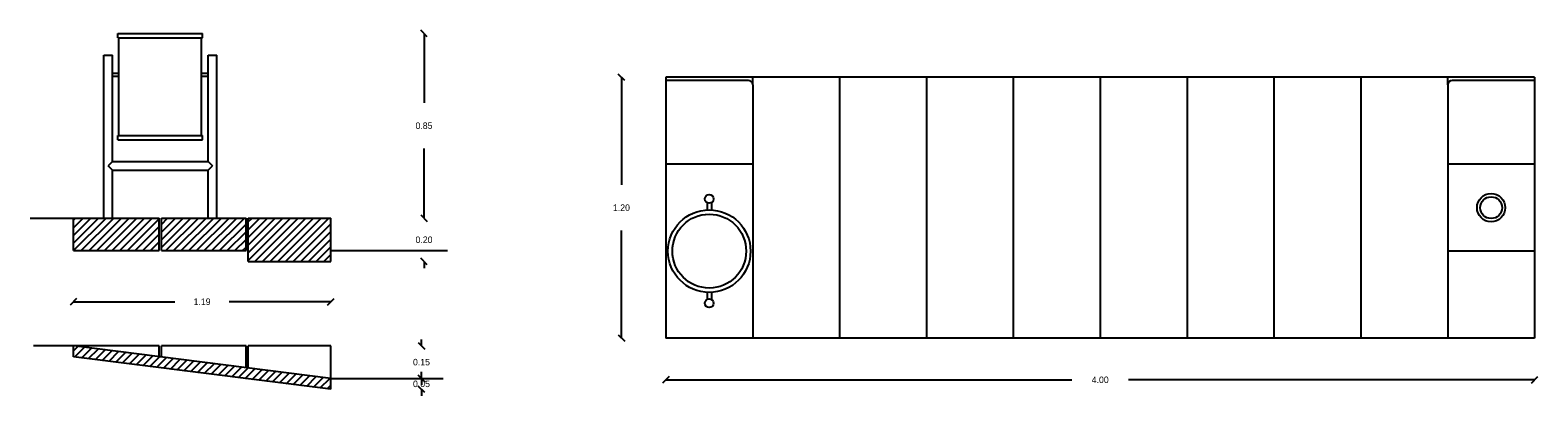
# Model space of a CAD drawing. Extents: x 16.11 to 23.05, y 3.52 to 5.2.
import ezdxf

# ---------------------------------------------------------------- set-up
doc = ezdxf.new("R2010")
doc.units = 0
doc.header["$MEASUREMENT"] = 0
doc.layers.get('0').update_dxf_attribs({"linetype": 'CONTINUOUS'})
doc.layers.get('DEFPOINTS').update_dxf_attribs({"linetype": 'CONTINUOUS'})
doc.dimstyles.get("Standard").update_dxf_attribs({"dimtxt": 0.18, "dimasz": 0.18, "dimexe": 0.18, "dimexo": 0.0625, "dimgap": 0.09, "dimtad": 0, "dimtih": 1, "dimtoh": 1, "dimdec": 4, "dimzin": 0, "dimdsep": 46, "dimtxsty": 'Standard', "dimcen": 0.09, "dimadec": 0, "dimazin": 0, "dimtfac": 1, "dimtdec": 4, "dimtofl": 0, "dimtmove": 0, "dimatfit": 3, "dimfxl": 0, "dimtolj": 1, "dimtzin": 0, "dimarcsym": 0})

# ---------------------------------------------------------------- blocks, each defined once
blk = doc.blocks.new('_OBLIQUE')
at = {"color": 0, "linetype": 'ByBlock'}
blk.add_line((-0.5, -0.5), (0.5, 0.5), dxfattribs=at)
blk = doc.blocks.new('*D5')
at = {"color": 0, "linetype": 'ByBlock', "ltscale": 0.5}
for p, q in [((17.9139, 3.5973), (17.9139, 3.6273)), ((17.9139, 3.5473), (17.9139, 3.5173))]:
    blk.add_line(p, q, dxfattribs=at)
at = {"layer": 'DEFPOINTS', "color": 0, "linetype": 'ByBlock', "ltscale": 0.5}
for p in [(17.4961, 3.5973), (17.4961, 3.5473), (17.9139, 3.5473)]:
    blk.add_point(p, dxfattribs=at)
at = {"color": 0, "linetype": 'ByBlock', "ltscale": 0.5, "xscale": 0.03, "yscale": 0.03, "zscale": 0.03}
for p, rotation in [((17.9139, 3.5973), 270), ((17.9139, 3.5473), 90)]:
    blk.add_blockref('_OBLIQUE', p, dxfattribs=dict(at, rotation=rotation))
at = {"color": 0, "linetype": 'ByBlock', "ltscale": 0.5, "insert": (17.9139, 3.5723), "char_height": 0.03, "attachment_point": 5}
blk.add_mtext('\\A1;0.05', dxfattribs=at)
blk = doc.blocks.new('*D4')
at = {"color": 0, "linetype": 'ByBlock', "ltscale": 0.5}
for p, q in [((17.9139, 3.7473), (17.9139, 3.7773)), ((17.9139, 3.5973), (17.9139, 3.5673))]:
    blk.add_line(p, q, dxfattribs=at)
at = {"layer": 'DEFPOINTS', "color": 0, "linetype": 'ByBlock', "ltscale": 0.5}
for p in [(17.4961, 3.7473), (17.4961, 3.5973), (17.9139, 3.5973)]:
    blk.add_point(p, dxfattribs=at)
at = {"color": 0, "linetype": 'ByBlock', "ltscale": 0.5, "xscale": 0.03, "yscale": 0.03, "zscale": 0.03}
for p, rotation in [((17.9139, 3.7473), 270), ((17.9139, 3.5973), 90)]:
    blk.add_blockref('_OBLIQUE', p, dxfattribs=dict(at, rotation=rotation))
at = {"color": 0, "linetype": 'ByBlock', "ltscale": 0.5, "insert": (17.9139, 3.6723), "char_height": 0.03, "attachment_point": 5}
blk.add_mtext('\\A1;0.15', dxfattribs=at)
blk = doc.blocks.new('*D3')
at = {"color": 0, "linetype": 'ByBlock', "ltscale": 0.5}
for p, q in [((17.9255, 4.3355), (17.9255, 4.3655)), ((17.9255, 4.1355), (17.9255, 4.1055))]:
    blk.add_line(p, q, dxfattribs=at)
at = {"layer": 'DEFPOINTS', "color": 0, "linetype": 'ByBlock', "ltscale": 0.5}
for p in [(16.9711, 4.3355), (17.4961, 4.1355), (17.9255, 4.1355)]:
    blk.add_point(p, dxfattribs=at)
at = {"color": 0, "linetype": 'ByBlock', "ltscale": 0.5, "xscale": 0.03, "yscale": 0.03, "zscale": 0.03}
for p, rotation in [((17.9255, 4.3355), 270), ((17.9255, 4.1355), 90)]:
    blk.add_blockref('_OBLIQUE', p, dxfattribs=dict(at, rotation=rotation))
at = {"color": 0, "linetype": 'ByBlock', "ltscale": 0.5, "insert": (17.9255, 4.2355), "char_height": 0.03, "attachment_point": 5}
blk.add_mtext('\\A1;0.20', dxfattribs=at)
blk = doc.blocks.new('*D2')
at = {"color": 0, "linetype": 'ByBlock', "ltscale": 0.5}
for p, q in [((17.9255, 5.1855), (17.9255, 4.8655)), ((17.9255, 4.3355), (17.9255, 4.6555))]:
    blk.add_line(p, q, dxfattribs=at)
at = {"layer": 'DEFPOINTS', "color": 0, "linetype": 'ByBlock', "ltscale": 0.5}
for p in [(16.9061, 5.1855), (16.9711, 4.3355), (17.9255, 4.3355)]:
    blk.add_point(p, dxfattribs=at)
at = {"color": 0, "linetype": 'ByBlock', "ltscale": 0.5, "xscale": 0.03, "yscale": 0.03, "zscale": 0.03}
for p, rotation in [((17.9255, 5.1855), 90), ((17.9255, 4.3355), 270)]:
    blk.add_blockref('_OBLIQUE', p, dxfattribs=dict(at, rotation=rotation))
at = {"color": 0, "linetype": 'ByBlock', "ltscale": 0.5, "insert": (17.9255, 4.7605), "char_height": 0.03, "attachment_point": 5}
blk.add_mtext('\\A1;0.85', dxfattribs=at)
blk = doc.blocks.new('*D7')
at = {"color": 0, "linetype": 'ByBlock', "ltscale": 0.5}
for p, q in [((16.3111, 3.9502), (16.7786, 3.9502)), ((17.4961, 3.9502), (17.0286, 3.9502))]:
    blk.add_line(p, q, dxfattribs=at)
at = {"layer": 'DEFPOINTS', "color": 0, "linetype": 'ByBlock', "ltscale": 0.5}
for p in [(16.3111, 4.3355), (17.4961, 4.3355), (17.4961, 3.9502)]:
    blk.add_point(p, dxfattribs=at)
at = {"color": 0, "linetype": 'ByBlock', "ltscale": 0.5, "xscale": 0.03, "yscale": 0.03, "zscale": 0.03, "rotation": 180}
blk.add_blockref('_OBLIQUE', (16.3111, 3.9502), dxfattribs=at)
at = {"color": 0, "linetype": 'ByBlock', "ltscale": 0.5, "xscale": 0.03, "yscale": 0.03, "zscale": 0.03}
blk.add_blockref('_OBLIQUE', (17.4961, 3.9502), dxfattribs=at)
at = {"color": 0, "linetype": 'ByBlock', "ltscale": 0.5, "insert": (16.9036, 3.9502), "char_height": 0.03, "attachment_point": 5}
blk.add_mtext('\\A1;1.19', dxfattribs=at)
blk = doc.blocks.new('*D1')
at = {"color": 0, "linetype": 'ByBlock', "ltscale": 0.5}
for p, q in [((18.8346, 4.9834), (18.8346, 4.4884)), ((18.8346, 3.7834), (18.8346, 4.2784))]:
    blk.add_line(p, q, dxfattribs=at)
at = {"layer": 'DEFPOINTS', "color": 0, "linetype": 'ByBlock', "ltscale": 0.5}
for p in [(19.0389, 4.9834), (18.8346, 3.7834), (19.0389, 3.7834)]:
    blk.add_point(p, dxfattribs=at)
at = {"color": 0, "linetype": 'ByBlock', "ltscale": 0.5, "xscale": 0.03, "yscale": 0.03, "zscale": 0.03}
for p, rotation in [((18.8346, 4.9834), 90), ((18.8346, 3.7834), 270)]:
    blk.add_blockref('_OBLIQUE', p, dxfattribs=dict(at, rotation=rotation))
at = {"color": 0, "linetype": 'ByBlock', "ltscale": 0.5, "insert": (18.8346, 4.3834), "char_height": 0.03, "attachment_point": 5}
blk.add_mtext('\\A1;1.20', dxfattribs=at)
blk = doc.blocks.new('*D6')
at = {"color": 0, "linetype": 'ByBlock', "ltscale": 0.5}
for p, q in [((19.0389, 3.5909), (20.9089, 3.5909)), ((23.0389, 3.5909), (21.1689, 3.5909))]:
    blk.add_line(p, q, dxfattribs=at)
at = {"layer": 'DEFPOINTS', "color": 0, "linetype": 'ByBlock', "ltscale": 0.5}
for p in [(19.0389, 3.7834), (23.0389, 3.7834), (23.0389, 3.5909)]:
    blk.add_point(p, dxfattribs=at)
at = {"color": 0, "linetype": 'ByBlock', "ltscale": 0.5, "xscale": 0.03, "yscale": 0.03, "zscale": 0.03, "rotation": 180}
blk.add_blockref('_OBLIQUE', (19.0389, 3.5909), dxfattribs=at)
at = {"color": 0, "linetype": 'ByBlock', "ltscale": 0.5, "xscale": 0.03, "yscale": 0.03, "zscale": 0.03}
blk.add_blockref('_OBLIQUE', (23.0389, 3.5909), dxfattribs=at)
at = {"color": 0, "linetype": 'ByBlock', "ltscale": 0.5, "insert": (21.0389, 3.5909), "char_height": 0.03, "attachment_point": 5}
blk.add_mtext('\\A1;4.00', dxfattribs=at)

msp = doc.modelspace()

# ---------------------------------------------------------------- hatches: boundary and pattern name
at = {"ltscale": 0.08}
h = msp.add_hatch(dxfattribs=at)
h.set_pattern_fill('ANSI31', color=256, scale=0.2, style=0)
h.paths.add_polyline_path([(16.7061, 4.1855), (16.7061, 4.3355), (16.3111, 4.3355), (16.3111, 4.1855)])
h.paths.add_polyline_path([(17.1061, 4.1855), (17.1061, 4.3355), (16.7161, 4.3355), (16.7161, 4.1855)])
h.paths.add_polyline_path([(17.1161, 4.3355), (17.1161, 4.1355), (17.4961, 4.1355), (17.4961, 4.3355)])
h.paths.add_polyline_path([(17.4961, 3.5473), (17.4961, 3.5973), (16.3111, 3.7473), (16.3111, 3.6973)])

# ---------------------------------------------------------------- linework, layer by layer
for p, q in [((16.5161, 5.1855), (16.9061, 5.1855)), ((16.5161, 5.1655), (16.5161, 5.1855)), ((16.5161, 5.1655), (16.9061, 5.1655)), ((16.5211, 4.7155), (16.5211, 5.1655)), ((16.9011, 4.7155), (16.9011, 5.1655)), ((16.9061, 5.1655), (16.9061, 5.1855)), ((16.4511, 4.3355), (16.4511, 5.0855)), ((16.4511, 5.0855), (16.4911, 5.0855)), ((16.4911, 4.5955), (16.4911, 5.0855)), ((16.9311, 4.5955), (16.9311, 5.0855)), ((16.9311, 5.0855), (16.9711, 5.0855)), ((16.9711, 4.3355), (16.9711, 5.0855)), ((16.4911, 5.0032), (16.5211, 5.0032)), ((16.9011, 5.0032), (16.9311, 5.0032)), ((16.4911, 4.9882), (16.5211, 4.9882)), ((16.9011, 4.9882), (16.9311, 4.9882)), ((19.0389, 4.9834), (19.0389, 3.7834)), ((23.0389, 4.9834), (19.0389, 4.9834)), ((19.4189, 4.9684), (19.0389, 4.9684)), ((19.4389, 4.9484), (19.4389, 4.9834)), ((19.4389, 4.9484), (19.4389, 3.7834)), ((19.8389, 4.9834), (19.8389, 3.7834)), ((20.2389, 4.9834), (20.2389, 3.7834)), ((20.6389, 4.9834), (20.6389, 3.7834)), ((21.0389, 4.9834), (21.0389, 3.7834)), ((21.4389, 4.9834), (21.4389, 3.7834)), ((21.8389, 4.9834), (21.8389, 3.7834)), ((22.2389, 4.9834), (22.2389, 3.7834)), ((22.6389, 4.9484), (22.6389, 4.9834)), ((22.6389, 4.9484), (22.6389, 3.7834)), ((23.0389, 4.9684), (22.6589, 4.9684)), ((23.0389, 4.9834), (23.0389, 3.7834)), ((16.5161, 4.7155), (16.9061, 4.7155)), ((16.5161, 4.6955), (16.5161, 4.7155)), ((16.5161, 4.6955), (16.9061, 4.6955)), ((16.9061, 4.6955), (16.9061, 4.7155)), ((16.4911, 4.5955), (16.4711, 4.5755)), ((16.4911, 4.5955), (16.9311, 4.5955)), ((16.9311, 4.5955), (16.9511, 4.5755)), ((19.4389, 4.5834), (19.0389, 4.5834)), ((23.0389, 4.5834), (22.6389, 4.5834)), ((16.4911, 4.5555), (16.4711, 4.5755)), ((16.4911, 4.3355), (16.4911, 4.5555)), ((16.4911, 4.5555), (16.9311, 4.5555)), ((16.9311, 4.5555), (16.9511, 4.5755)), ((16.9311, 4.3355), (16.9311, 4.5555)), ((19.2289, 4.406), (19.2289, 4.3731)), ((19.2289, 4.406), (19.2289, 4.3731)), ((19.2489, 4.406), (19.2489, 4.3731)), ((16.1121, 4.3355), (16.7061, 4.3355)), ((16.3111, 4.1855), (16.3111, 4.3355)), ((16.7061, 4.1855), (16.7061, 4.3355)), ((16.7161, 4.3355), (17.1061, 4.3355)), ((16.7161, 4.1855), (16.7161, 4.3355)), ((17.1061, 4.1855), (17.1061, 4.3355)), ((17.1161, 4.1355), (17.1161, 4.3355)), ((17.1161, 4.3355), (17.4961, 4.3355)), ((17.4961, 4.1355), (17.4961, 4.3355)), ((16.3111, 4.1855), (16.7061, 4.1855)), ((16.7161, 4.1855), (17.1061, 4.1855)), ((17.4961, 4.1855), (18.0339, 4.1855)), ((23.0389, 4.1834), (22.6389, 4.1834)), ((17.1161, 4.1355), (17.4961, 4.1355)), ((19.2289, 3.9936), (19.2289, 3.9607)), ((19.2289, 3.9936), (19.2289, 3.9607)), ((19.2489, 3.9936), (19.2489, 3.9607)), ((23.0389, 3.7834), (19.0389, 3.7834)), ((16.3111, 3.7473), (16.1268, 3.7473)), ((17.4961, 3.5973), (16.3111, 3.7473)), ((16.7061, 3.7473), (16.3111, 3.7473)), ((16.3111, 3.6973), (16.3111, 3.7473)), ((17.4961, 3.5473), (16.3111, 3.6973)), ((16.7061, 3.6973), (16.7061, 3.7473)), ((17.1061, 3.7473), (16.7161, 3.7473)), ((16.7161, 3.696), (16.7161, 3.7473)), ((17.1061, 3.6466), (17.1061, 3.7473)), ((17.4961, 3.7473), (17.1161, 3.7473)), ((17.1161, 3.6454), (17.1161, 3.7473)), ((17.4961, 3.5473), (17.4961, 3.7473)), ((17.4961, 3.5973), (18.0131, 3.5973))]:
    msp.add_line(p, q, dxfattribs=at)
for centre, radius in [((19.2389, 4.4234), 0.02), ((22.8389, 4.3834), 0.065), ((19.2389, 4.1834), 0.19), ((22.8389, 4.3834), 0.05), ((19.2389, 4.1834), 0.17), ((19.2389, 3.9434), 0.02)]:
    msp.add_circle(centre, radius, dxfattribs=at)
for centre, start, end in [((19.4189, 4.9484), 0, 90), ((22.6589, 4.9484), 90, 180)]:
    msp.add_arc(centre, 0.02, start, end, dxfattribs=at)

# ---------------------------------------------------------------- dimensions: what is measured, and where the dimension line sits
at = {"ltscale": 0.5}
for base, p1, p2, override, picture, middle in [((17.9255, 4.3355), (16.9061, 5.1855), (16.9711, 4.3355), {"dimtxt": 0.03, "dimasz": 0.03, "dimdec": 2, "dimblk1": 'OBLIQUE', "dimblk2": 'OBLIQUE', "dimsah": 1, "dimse1": 1, "dimse2": 1, "dimtix": 1}, '*D2', (17.9255, 4.7605)), ((18.8346, 3.7834), (19.0389, 4.9834), (19.0389, 3.7834), {"dimtxt": 0.03, "dimasz": 0.03, "dimdec": 2, "dimblk1": 'OBLIQUE', "dimblk2": 'OBLIQUE', "dimsah": 1, "dimse1": 1, "dimse2": 1, "dimtix": 1}, '*D1', (18.8346, 4.3834)), ((17.9255, 4.1355), (16.9711, 4.3355), (17.4961, 4.1355), {"dimtxt": 0.03, "dimasz": 0.03, "dimdec": 2, "dimblk1": 'OBLIQUE', "dimblk2": 'OBLIQUE', "dimsah": 1, "dimse1": 1, "dimse2": 1, "dimtix": 1, "dimtmove": 1}, '*D3', (17.9255, 4.2355)), ((17.9139, 3.5973), (17.4961, 3.7473), (17.4961, 3.5973), {"dimtxt": 0.03, "dimasz": 0.03, "dimdec": 2, "dimblk1": 'OBLIQUE', "dimblk2": 'OBLIQUE', "dimsah": 1, "dimse1": 1, "dimse2": 1, "dimtix": 1}, '*D4', (17.9139, 3.6723)), ((17.9139, 3.5473), (17.4961, 3.5973), (17.4961, 3.5473), {"dimtxt": 0.03, "dimasz": 0.03, "dimdec": 2, "dimblk1": 'OBLIQUE', "dimblk2": 'OBLIQUE', "dimsah": 1, "dimse1": 1, "dimse2": 1, "dimtix": 1, "dimtmove": 1}, '*D5', (17.9139, 3.5723))]:
    dim = msp.add_linear_dim(base=base, p1=p1, p2=p2, angle=90, dimstyle='Standard', override=override, dxfattribs=at)
    dim.commit()
    dim.dimension.update_dxf_attribs({"geometry": picture, "text_midpoint": middle})
for base, p1, p2, picture, middle in [((17.4961041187, 3.950234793), (16.3111041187, 4.335473), (17.4961041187, 4.335473), '*D7', (16.9036041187, 3.950234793)), ((23.0389, 3.5909), (19.0389, 3.7834), (23.0389, 3.7834), '*D6', (21.0389, 3.5909))]:
    dim = msp.add_linear_dim(base=base, p1=p1, p2=p2, dimstyle='Standard', override={"dimtxt": 0.03, "dimasz": 0.03, "dimdec": 2, "dimblk1": 'OBLIQUE', "dimblk2": 'OBLIQUE', "dimsah": 1, "dimse1": 1, "dimse2": 1, "dimtix": 1}, dxfattribs=at)
    dim.commit()
    dim.dimension.update_dxf_attribs({"geometry": picture, "text_midpoint": middle})

doc.saveas('drawing.dxf')
